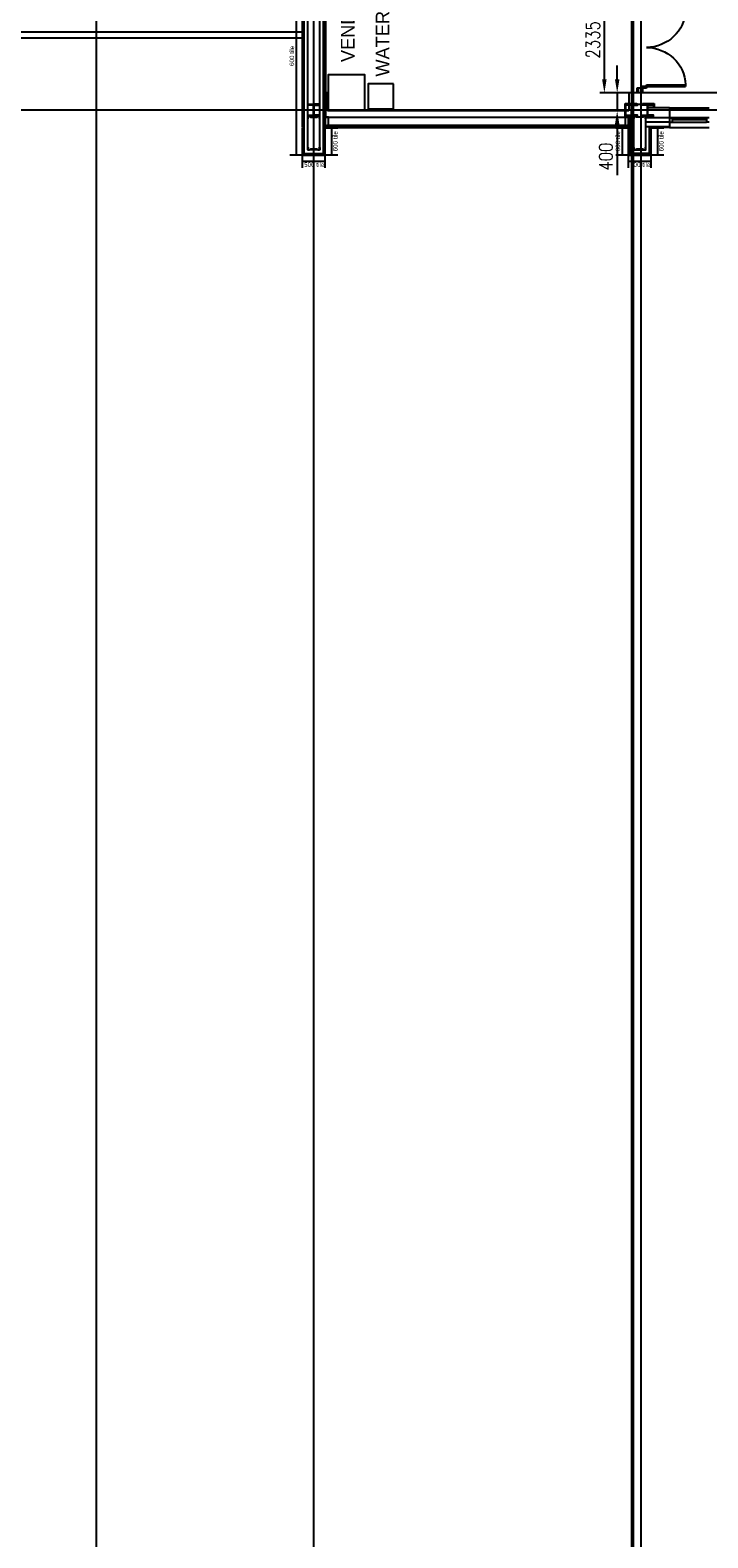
# Model space of a CAD drawing. Header units: millimetres. Extents: x -312551 to 250764, y -35891 to 59426.
# Tile 238 of 256: x 113719 to 128688, y -3087 to 30176. Entities that reach past the tile are written whole.
import ezdxf

# ---------------------------------------------------------------- set-up
doc = ezdxf.new("R2010")
doc.units = ezdxf.units.MM
doc.header["$LTSCALE"] = 2.5
for name, color, linetype in [('curtain walling', 7, 'Continuous'), ('doors', 1, 'Continuous'), ('FO-00 - FURN$0$FURNITURE', 22, 'Continuous'), ('GLAZING', 1, 'Continuous'), ('NF ARCH', 4, 'Continuous'), ('NF AS BUILT DIMS', 4, 'Continuous'), ('NF-AS BUILT', 7, 'Continuous'), ('NF-AS BUILT DIMS', 4, 'Continuous'), ('NF-GRIDS', 252, 'Continuous'), ('NF-Steel columns', 6, 'Continuous'), ('NF-TEXT', 1, 'Continuous'), ('TERR TILE 500', 11, 'Continuous'), ('TERR TILE 600', 160, 'Continuous'), ('Terracotta Tile', 30, 'Continuous'), ('WALLS', 7, 'Continuous')]:
    doc.layers.add(name, color=color, linetype=linetype)
doc.layers.add('PLASTER', color=4, linetype='Continuous', lineweight=13)
doc.styles.add('ROMANS', font='romans.shx', dxfattribs={"width": 0.8})
doc.dimstyles.new('100NFDIM', dxfattribs={"dimscale": 100, "dimtxt": 3, "dimasz": 3, "dimexe": 1, "dimexo": 1, "dimgap": 1, "dimtad": 1, "dimdec": 0, "dimdsep": 46, "dimtxsty": 'ROMANS', "dimcen": 3, "dimclrd": 4, "dimclre": 4, "dimclrt": 1, "dimaunit": 1, "dimadec": 0, "dimazin": 0, "dimtfac": 1, "dimtdec": 0, "dimtmove": 0, "dimatfit": 3, "dimfxl": 0, "dimtolj": 1, "dimarcsym": 0})

# ---------------------------------------------------------------- blocks, each defined once
blk = doc.blocks.new('254')
at = {"layer": 'NF-Steel columns', "color": 2, "linetype": 'Continuous'}
for points in [[(4507, -25241), (4378, -25241), (4378, -25220), (4488, -25220, 0.414214), (4501, -25208), (4501, -25007, 0.414214), (4488, -24995), (4378, -24995), (4378, -24974), (4507, -24974)], [(4507, -25241), (4637, -25241), (4637, -25220), (4527, -25220, -0.414214), (4514, -25208), (4514, -25007, -0.414214), (4527, -24995), (4637, -24995), (4637, -24974), (4507, -24974)]]:
    blk.add_lwpolyline(points, format="xyb", dxfattribs=at)
blk = doc.blocks.new('*D42')
at = {"layer": 'Defpoints', "color": 0}
for p in [(126943, 28794), (126685, 28394), (126943, 28394)]:
    blk.add_point(p, dxfattribs=at)
at = {"layer": 'NF-AS BUILT DIMS', "color": 4, "lineweight": -2}
for p, q in [((126685, 29094), (126685, 29394)), ((126843, 28794), (126585, 28794)), ((126685, 28794), (126685, 28394)), ((126843, 28394), (126585, 28394)), ((126685, 28094), (126685, 26977))]:
    blk.add_line(p, q, dxfattribs=at)
at = {"layer": 'NF-AS BUILT DIMS', "color": 4}
for points in [[(126635, 29094), (126735, 29094), (126685, 28794)], [(126635, 28094), (126735, 28094), (126685, 28394)]]:
    blk.add_solid(points, dxfattribs=at)
at = {"layer": 'NF-AS BUILT DIMS', "color": 1, "insert": (126435, 27386), "char_height": 300, "attachment_point": 5, "rotation": 90, "style": 'ROMANS'}
blk.add_mtext('\\A1;400', dxfattribs=at)
blk = doc.blocks.new('1800door')
for p, q in [((-865, 0), (-865, 864)), ((-825, 864), (-865, 864)), ((-825, 0), (-825, 864)), ((825, 0), (825, 864)), ((825, 864), (865, 864)), ((865, 0), (865, 864)), ((-865, 0), (-900, 0)), ((-865, 0), (-865, -100)), ((-865, 0), (-825, 0)), ((865, 0), (825, 0)), ((865, 0), (865, -100)), ((865, 0), (900, 0)), ((900, 0), (900, -100)), ((-900, 0), (-900, -100)), ((-865, -100), (-900, -100)), ((865, -100), (900, -100))]:
    blk.add_line(p, q)
for centre, start, end in [((-865, 0), 0, 87.3495), ((865, 0), 92.6505, 180)]:
    blk.add_arc(centre, 865, start, end)
blk = doc.blocks.new('*D80')
at = {"layer": 'Defpoints', "color": 0}
for p in [(126402, 31129), (127954, 31129), (127954, 28794)]:
    blk.add_point(p, dxfattribs=at)
at = {"layer": 'NF AS BUILT DIMS', "color": 4, "lineweight": -2}
for p, q in [((127854, 31129), (126302, 31129)), ((126402, 29094), (126402, 30829)), ((127854, 28794), (126302, 28794))]:
    blk.add_line(p, q, dxfattribs=at)
at = {"layer": 'NF AS BUILT DIMS', "color": 4}
for points in [[(126352, 30829), (126452, 30829), (126402, 31129)], [(126352, 29094), (126452, 29094), (126402, 28794)]]:
    blk.add_solid(points, dxfattribs=at)
at = {"layer": 'NF AS BUILT DIMS', "color": 1, "insert": (126152, 29962), "char_height": 300, "attachment_point": 5, "rotation": 90, "style": 'ROMANS'}
blk.add_mtext('\\A1;2335', dxfattribs=at)
blk = doc.blocks.new('VENDING')
at = {"layer": 'FO-00 - FURN$0$FURNITURE'}
blk.add_lwpolyline([(97836, 34878), (98399, 34878), (98399, 35429), (97836, 35429)], close=True, dxfattribs=at)
at = {"layer": 'FO-00 - FURN$0$FURNITURE', "elevation": 0}
blk.add_lwpolyline([(98475, 35473), (99275, 35473), (99275, 34673), (98475, 34673)], close=True, dxfattribs=at)

msp = doc.modelspace()

# ---------------------------------------------------------------- linework, layer by layer
for p, q in [((119769.8, 27453.5), (119769.8, 32111.1)), ((119849.8, 27583.5), (119849.8, 32111.1)), ((120115.8, 27583.5), (120115.8, 32111.1)), ((120195.8, 27453.5), (120195.8, 32111.1)), ((126969.8, 27453.5), (126969.8, 28276.1)), ((127315.8, 27583.5), (127315.8, 28276.1)), ((126969.8, 27453.5), (126969.8, 28084.5)), ((126969.8, 28084.5), (127049.8, 28084.5)), ((127049.8, 27583.5), (127049.8, 28226.1)), ((127395.8, 27453.5), (127395.8, 28044.5)), ((119769.8, 27453.5), (120195.8, 27453.5)), ((120115.8, 27533.5), (119849.8, 27533.5)), ((127395.8, 27453.5), (126969.8, 27453.5)), ((127049.8, 27533.5), (127315.8, 27533.5))]:
    msp.add_line(p, q)
for points in [[(120105.8, 28226.1), (120115.8, 28226.1), (120115.8, 28276.1), (120075.8, 28276.1), (120055.8, 28261.1), (119909.8, 28261.1), (119889.8, 28276.1), (119849.8, 28276.1), (119849.8, 28226.1), (119859.8, 28226.1), (119859.8, 28228.1), (119851.8, 28228.1), (119851.8, 28274.1), (119889.1, 28274.1), (119909.1, 28259.1), (120056.5, 28259.1), (120076.5, 28274.1), (120113.8, 28274.1), (120113.8, 28228.1), (120105.8, 28228.1)], [(127059.8, 28226.1), (127049.8, 28226.1), (127049.8, 28276.1), (127089.8, 28276.1), (127109.8, 28261.1), (127255.8, 28261.1), (127275.8, 28276.1), (127315.8, 28276.1), (127315.8, 28226.1), (127305.8, 28226.1), (127305.8, 28228.1), (127313.8, 28228.1), (127313.8, 28274.1), (127276.5, 28274.1), (127256.5, 28259.1), (127109.1, 28259.1), (127089.1, 28274.1), (127051.8, 28274.1), (127051.8, 28228.1), (127059.8, 28228.1)], [(120105.8, 27583.5), (120115.8, 27583.5), (120115.8, 27533.5), (120075.8, 27533.5), (120055.8, 27548.5), (119909.8, 27548.5), (119889.8, 27533.5), (119849.8, 27533.5), (119849.8, 27583.5), (119859.8, 27583.5), (119859.8, 27581.5), (119851.8, 27581.5), (119851.8, 27535.5), (119889.1, 27535.5), (119909.1, 27550.5), (120056.5, 27550.5), (120076.5, 27535.5), (120113.8, 27535.5), (120113.8, 27581.5), (120105.8, 27581.5)], [(127059.8, 27583.5), (127049.8, 27583.5), (127049.8, 27533.5), (127089.8, 27533.5), (127109.8, 27548.5), (127255.8, 27548.5), (127275.8, 27533.5), (127315.8, 27533.5), (127315.8, 27583.5), (127305.8, 27583.5), (127305.8, 27581.5), (127313.8, 27581.5), (127313.8, 27535.5), (127276.5, 27535.5), (127256.5, 27550.5), (127109.1, 27550.5), (127089.1, 27535.5), (127051.8, 27535.5), (127051.8, 27581.5), (127059.8, 27581.5)]]:
    msp.add_lwpolyline(points, close=True)
at = {"layer": 'curtain walling'}
for points in [[(120307.8, 28054.5), (120285.3, 28054.5), (120285.3, 28079.5), (120307.8, 28079.5), (120307.8, 28254.5), (120232.8, 28254.5), (120232.8, 28079.5), (120255.3, 28079.5), (120255.3, 28054.5), (120232.8, 28054.5), (120232.8, 28029.5), (120307.8, 28029.5), (120307.8, 28054.5)], [(126932.8, 28054.5), (126910.3, 28054.5), (126910.3, 28079.5), (126932.8, 28079.5), (126932.8, 28254.5), (126857.8, 28254.5), (126857.8, 28079.5), (126880.3, 28079.5), (126880.3, 28054.5), (126857.8, 28054.5), (126857.8, 28029.5), (126932.8, 28029.5), (126932.8, 28054.5)]]:
    msp.add_lwpolyline(points, dxfattribs=at)
at = {"layer": 'GLAZING'}
for p, q in [((120232.8, 28254.5), (120232.8, 32111.1)), ((120247.8, 28254.5), (120247.8, 32126.1)), ((126863.6, 28254.5), (126863.6, 28557.8)), ((126863.6, 28557.8), (127117.8, 28557.8)), ((126878.6, 28254.5), (126878.6, 28542.8)), ((126878.6, 28542.8), (127486.9, 28542.8)), ((127247.8, 28557.8), (127501.9, 28557.8)), ((127486.9, 28542.8), (127486.9, 28459.5)), ((127501.9, 28557.8), (127501.9, 28459.5)), ((127838.2, 28459.5), (128718.2, 28459.5)), ((120232.8, 28254.5), (126932.8, 28254.5)), ((120232.8, 28254.5), (126932.8, 28254.5)), ((120307.8, 28079.5), (126857.8, 28079.5)), ((120307.8, 28079.5), (126857.8, 28079.5)), ((120307.8, 28054.5), (126857.8, 28054.5)), ((120307.8, 28054.5), (126857.8, 28054.5)), ((120307.8, 28029.5), (126932.8, 28029.5)), ((120307.8, 28029.5), (126932.8, 28029.5)), ((127838.2, 28244.5), (127838.2, 28144.5)), ((127838.2, 28244.5), (127898.2, 28244.5)), ((128658.2, 28244.5), (127838.2, 28244.5)), ((127838.2, 28144.5), (127898.2, 28144.5)), ((127838.2, 28144.5), (128658.2, 28144.5)), ((127838.2, 28029.5), (128718.2, 28029.5)), ((127898.2, 28244.5), (127898.2, 28144.5)), ((128658.2, 28194.5), (127898.2, 28194.5)), ((128658.2, 28244.5), (128658.2, 28144.5)), ((128718.2, 28244.5), (128658.2, 28244.5)), ((128718.2, 28144.5), (128658.2, 28144.5))]:
    msp.add_line(p, q, dxfattribs=at)
at = {"layer": 'NF ARCH'}
for p, q in [((119732.8, 30134.5), (110632.8, 30134.5)), ((110632.8, 30009.5), (119732.8, 30009.5)), ((127117.8, 28894.1), (127117.8, 28794.1)), ((127232.8, 28894.1), (127117.8, 28894.1)), ((127132.8, 28894.1), (127132.8, 28794.1)), ((127147.8, 28894.1), (127147.8, 28794.1)), ((127217.8, 28894.1), (127217.8, 28794.1)), ((127232.8, 28894.1), (127232.8, 28794.1)), ((127247.8, 28894.1), (127247.8, 28794.1))]:
    msp.add_line(p, q, dxfattribs=at)
at = {"layer": 'NF-AS BUILT'}
for p, q in [((120195.8, 28794.1), (120195.8, 32354.6)), ((120290.8, 28794.1), (120195.8, 28794.1)), ((120290.8, 28394.1), (120290.8, 28794.1)), ((129635.4, 28794.1), (126942.8, 28794.1)), ((126942.8, 28794.1), (126942.8, 28394.1)), ((126942.8, 28394.1), (120290.8, 28394.1))]:
    msp.add_line(p, q, dxfattribs=at)
at = {"layer": 'NF-GRIDS'}
for p, q in [((115182.8, -27784), (115182.8, 58409.3)), ((119982.8, -27784), (119982.8, 58409.3)), ((127007.8, -27784), (127007.8, 58409.3)), ((127042.8, -27784), (127042.8, 58409.3)), ((127217.8, -27784), (127217.8, 58409.3)), ((164549.8, 28409.5), (84521.8, 28409.5))]:
    msp.add_line(p, q, dxfattribs=at)
at = {"layer": 'PLASTER'}
for p, q in [((127117.8, 28794.1), (127247.8, 28794.1)), ((127247.8, 28794.1), (127247.8, 28894.1))]:
    msp.add_line(p, q, dxfattribs=at)
at = {"layer": 'TERR TILE 500'}
for p, q in [((119732.8, 27137), (119732.8, 27424.5)), ((120232.8, 27280.7), (119732.8, 27280.7)), ((120232.8, 27137), (120232.8, 27424.5)), ((126932.8, 27137), (126932.8, 27424.5)), ((127432.8, 27280.7), (126932.8, 27280.7)), ((127432.8, 27137), (127432.8, 27424.5))]:
    msp.add_line(p, q, dxfattribs=at)
at = {"layer": 'TERR TILE 600'}
for p, q in [((119597.1, 31616.5), (119597.1, 27416.5)), ((120516.3, 28016.5), (120232.8, 28016.5)), ((120376.5, 28016.5), (120376.5, 27416.5)), ((126936.8, 28016.5), (126653.3, 28016.5)), ((126797.1, 28016.5), (126797.1, 27416.5)), ((127716.3, 28016.5), (127432.8, 28016.5)), ((127576.5, 28016.5), (127576.5, 27416.5)), ((119736.8, 27416.5), (119453.3, 27416.5)), ((120516.3, 27416.5), (120232.8, 27416.5)), ((126936.8, 27416.5), (126653.3, 27416.5)), ((127716.3, 27416.5), (127432.8, 27416.5))]:
    msp.add_line(p, q, dxfattribs=at)
at = {"layer": 'Terracotta Tile'}
for p, q in [((119732.8, 27424.5), (119732.8, 28016.5)), ((119732.8, 28016.5), (119747.8, 28016.5)), ((119747.8, 27439.5), (119747.8, 28016.5)), ((120232.8, 28016.5), (120217.8, 28016.5)), ((120232.8, 28016.5), (120217.8, 28016.5)), ((120217.8, 27439.5), (120217.8, 28016.5)), ((120232.8, 28016.5), (120217.8, 28016.5)), ((120232.8, 28016.5), (120217.8, 28016.5)), ((120232.8, 27424.5), (120232.8, 28016.5)), ((126932.8, 27424.5), (126932.8, 28016.5)), ((126932.8, 28016.5), (126947.8, 28016.5)), ((126947.8, 27439.5), (126947.8, 28016.5)), ((127432.8, 28016.5), (127417.8, 28016.5)), ((127432.8, 28016.5), (127417.8, 28016.5)), ((127417.8, 27439.5), (127417.8, 28016.5)), ((127432.8, 28016.5), (127417.8, 28016.5)), ((127432.8, 28016.5), (127417.8, 28016.5)), ((127432.8, 27424.5), (127432.8, 28016.5)), ((119747.8, 27439.5), (119732.8, 27424.5)), ((119751.8, 27431.5), (119736.8, 27416.5)), ((119736.8, 27416.5), (120228.8, 27416.5)), ((119751.8, 27431.5), (120213.8, 27431.5)), ((120213.8, 27431.5), (120228.8, 27416.5)), ((120217.8, 27439.5), (120232.8, 27424.5)), ((126947.8, 27439.5), (126932.8, 27424.5)), ((126951.8, 27431.5), (126936.8, 27416.5)), ((126936.8, 27416.5), (127428.8, 27416.5)), ((126951.8, 27431.5), (127413.8, 27431.5)), ((127413.8, 27431.5), (127428.8, 27416.5)), ((127417.8, 27439.5), (127432.8, 27424.5))]:
    msp.add_line(p, q, dxfattribs=at)
for points in [[(119732.8, 29824.5), (119732.8, 30416.5), (119747.8, 30416.5), (119747.8, 29824.5)], [(119732.8, 29224.5), (119732.8, 29816.5), (119747.8, 29816.5), (119747.8, 29224.5)], [(119732.8, 28624.5), (119732.8, 29216.5), (119747.8, 29216.5), (119747.8, 28624.5)], [(119732.8, 28024.5), (119732.8, 28616.5), (119747.8, 28616.5), (119747.8, 28024.5)]]:
    msp.add_lwpolyline(points, close=True, dxfattribs=at)
at = {"layer": 'WALLS'}
for p, q in [((127838.2, 28459.5), (127357.8, 28459.5)), ((127838.2, 28459.5), (127838.2, 28029.5)), ((127838.2, 28244.5), (127315.8, 28244.5)), ((127838.2, 28144.5), (127315.8, 28144.5)), ((127838.2, 28044.5), (127315.8, 28044.5)), ((127838.2, 28029.5), (127395.8, 28029.5)), ((127838.2, 28044.5), (127432.8, 28044.5))]:
    msp.add_line(p, q, dxfattribs=at)

# ---------------------------------------------------------------- block references
at = {"layer": 'doors', "xscale": -1, "rotation": 270}
msp.add_blockref('1800door', (127332.8, 29794.1), dxfattribs=at)
at = {"layer": 'NF ARCH', "rotation": 180}
msp.add_blockref('VENDING', (219582.8, 63867, 0), dxfattribs=at)
at = {"layer": 'NF-Steel columns'}
for p in [(115475.3, 53517), (122850.3, 53517)]:
    msp.add_blockref('254', p, dxfattribs=at)
at = {"layer": 'NF-Steel columns', "xscale": -1}
msp.add_blockref('254', (131515.3, 53517), dxfattribs=at)

# ---------------------------------------------------------------- texts
at = {"layer": 'NF-TEXT', "char_height": 300, "width": 2089.638, "attachment_point": 1, "rotation": 90}
for s, insert in [('VENDING', (120585, 29471.5, 0)), ('WATER', (121352.1, 29151.7, 0))]:
    msp.add_mtext(s, dxfattribs=dict(at, insert=insert))
at = {"layer": 'TERR TILE 500', "char_height": 100, "width": 517.833, "attachment_point": 1}
for insert in [(119772.2, 27258.3), (126972.2, 27258.3)]:
    msp.add_mtext('500 tile', dxfattribs=dict(at, insert=insert))
at = {"layer": 'TERR TILE 600', "char_height": 100, "width": 496.921, "attachment_point": 1, "rotation": 90}
for insert in [(119450, 29384.9), (120409.2, 27502.2), (126650, 27502.2), (127609.2, 27502.2)]:
    msp.add_mtext('600 tile', dxfattribs=dict(at, insert=insert))

# ---------------------------------------------------------------- dimensions: what is measured, and where the dimension line sits
at = {"layer": 'NF AS BUILT DIMS'}
dim = msp.add_linear_dim(base=(126402.3, 31129.1), p1=(127954.1, 28794.1), p2=(127954.1, 31129.1), angle=90, dimstyle='100NFDIM', dxfattribs=at)
dim.commit()
dim.dimension.update_dxf_attribs({"geometry": '*D80', "text_midpoint": (126152.3, 29961.6)})
at = {"layer": 'NF-AS BUILT DIMS'}
dim = msp.add_linear_dim(base=(126684.5, 28394.1), p1=(126942.8, 28794.1), p2=(126942.8, 28394.1), angle=90, dimstyle='100NFDIM', dxfattribs=at)
dim.commit()
dim.dimension.update_dxf_attribs({"geometry": '*D42', "text_midpoint": (126434.5, 27385.6)})

doc.saveas('drawing.dxf')
